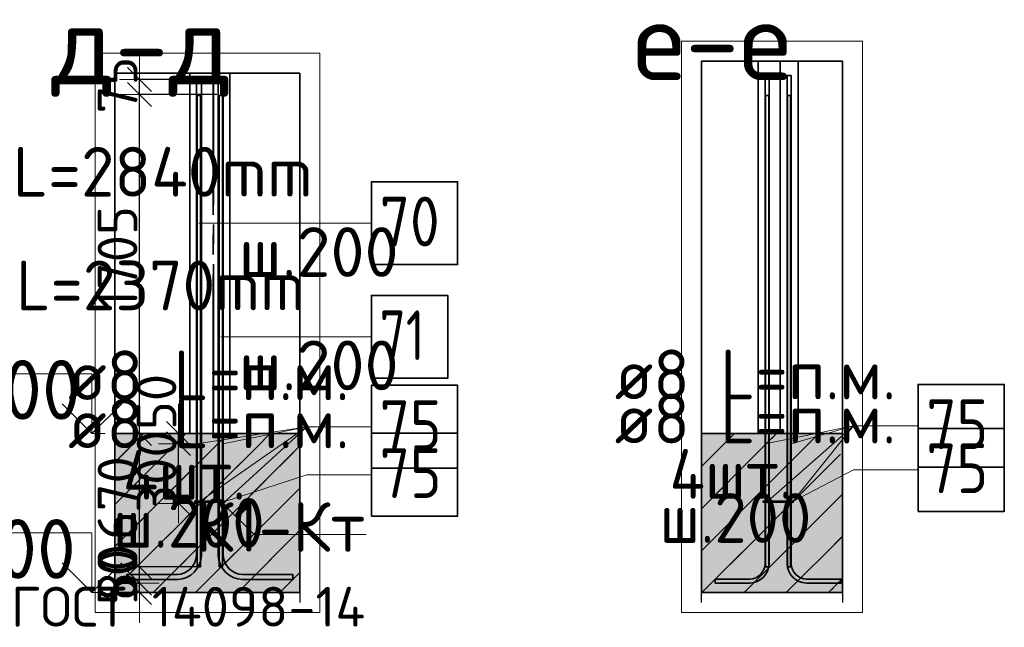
# Model space of a CAD drawing. Header units: millimetres. Extents: x 76517 to 124426, y -73423 to -21861.
# Tile 68 of 114: x 119477 to 124426, y -46126 to -43070. Entities that reach past the tile are written whole.
import ezdxf

# ---------------------------------------------------------------- set-up
doc = ezdxf.new("R2010")
doc.units = ezdxf.units.MM
doc.header["$PDMODE"] = 65
doc.linetypes.add('______11', pattern=[500, 400, -50, 0, -50])
doc.linetypes.add('______5', pattern=[1100, 800, -100, 100, -100])
for name, color, linetype, lineweight in [('Standard', 7, 'Continuous', 25), ('Арм.стержн. Выпуски', 180, 'Continuous', 35), ('Арматурный каркас 01', 4, 'Continuous', 35), ('Высотная отметки_ общее', 7, 'Continuous', 13), ('Колонна (1)', 7, 'Continuous', 35), ('Размерная линия_ общее_1', 7, 'Continuous', 13), ('Фундамент_ общее', 7, 'Continuous', 35)]:
    doc.layers.add(name, color=color, linetype=linetype, lineweight=lineweight)
doc.styles.add('ISOCPEUR', font='ISOCPEUR')
doc.dimstyles.new('DIMSTYLE_10', dxfattribs={"dimtxt": 200, "dimasz": 200, "dimexe": 0, "dimexo": 0, "dimgap": 100, "dimtad": 2, "dimdec": 0, "dimrnd": 5, "dimzin": 12, "dimdsep": 46, "dimtxsty": 'ISOCPEUR', "dimblk1": 'ALL_ML_STRICH', "dimblk2": 'ALL_ML_STRICH', "dimsah": 1, "dimcen": 0, "dimclrd": 7, "dimclre": 256, "dimclrt": 7, "dimadec": 0, "dimazin": 0, "dimtfac": 1, "dimtdec": 0, "dimtix": 1, "dimtmove": 2, "dimatfit": 3, "dimfxl": 0, "dimtvp": 1.2, "dimtzin": 0, "dimlwd": 0, "dimlwe": -3, "dimarcsym": 0})
doc.dimstyles.new('DIMSTYLE_16', dxfattribs={"dimtxt": 200, "dimasz": 200, "dimexe": 0, "dimexo": 0, "dimgap": 100, "dimtad": 2, "dimdec": 0, "dimrnd": 5, "dimzin": 12, "dimdsep": 46, "dimtxsty": 'ISOCPEUR', "dimblk1": 'ALL_ML_STRICH', "dimblk2": 'ALL_ML_STRICH', "dimsah": 1, "dimcen": 0, "dimclrd": 7, "dimclre": 256, "dimclrt": 7, "dimadec": 0, "dimazin": 0, "dimtfac": 1, "dimtdec": 0, "dimtix": 1, "dimtmove": 2, "dimatfit": 3, "dimfxl": 0, "dimtzin": 0, "dimlwd": 0, "dimlwe": -3, "dimarcsym": 0})
pattern_1 = [(45, (0, 0), (-212.13203, 212.13203), [400, -50, 0, -50]), (45, (-106.07, 106.07), (-212.13203, 212.13203), [800, -100, 100, -100])]
pattern_2 = [(90, (0, 0), (-300, 2e-14), [400, -50, 0, -50]), (90, (-150, 2e-14), (-300, 2e-14), [800, -100, 100, -100])]

# ---------------------------------------------------------------- blocks, each defined once
blk = doc.blocks.new('COMPLEX_ELEVATIONDIM_3')
at = {"layer": 'Высотная отметки_ общее', "color": 7, "linetype": 'Continuous', "lineweight": 13, "transparency": 33554687}
for p, q in [((119839.5, -44851.2), (118639.5, -44851.2)), ((119839.5, -45151.2), (119839.5, -44851.2)), ((119839.5, -45151.2), (119689.5, -45001.2)), ((119839.5, -45151.2), (119989.5, -45001.2)), ((119839.5, -45151.2), (119839.5, -45151.2)), ((119839.5, -45151.2), (119839.5, -45151.2)), ((119839.5, -45151.2), (119905.6, -45151.2)), ((119839.5, -45151.2), (119839.5, -45151.2)), ((119839.5, -45151.2), (119839.5, -45151.2)), ((119839.5, -45651.2), (118639.5, -45651.2)), ((119839.5, -45951.2), (119839.5, -45651.2)), ((119839.5, -45951.2), (119689.5, -45801.2)), ((119839.5, -45951.2), (119989.5, -45801.2)), ((119839.5, -45951.2), (119839.5, -45951.2)), ((119839.5, -45951.2), (119839.5, -45951.2)), ((119839.5, -45951.2), (119905.6, -45951.2)), ((119839.5, -45951.2), (119839.5, -45951.2)), ((119839.5, -45951.2), (119839.5, -45951.2))]:
    blk.add_line(p, q, dxfattribs=at)
at = {"layer": 'Высотная отметки_ общее', "color": 7, "linetype": 'Continuous', "lineweight": 13, "transparency": 33554687, "char_height": 300, "attachment_point": 7, "style": 'ISOCPEUR'}
for s, insert, width in [('\\W0.95;-3.800', (118699.5, -45081.2), 1281.435), ('\\W0.95;-4.600', (118669.5, -45881.2), 1311.684)]:
    blk.add_mtext(s, dxfattribs=dict(at, insert=insert, width=width))
blk = doc.blocks.new('ALL_ML_STRICH')
at = {"color": 0, "linetype": 'ByBlock', "lineweight": -2}
for p, q in [((0, -0.5), (0, 0.5)), ((-0.3, -0.3), (0.3, 0.3)), ((-1, 0), (0.5, 0))]:
    blk.add_line(p, q, dxfattribs=at)
blk = doc.blocks.new('*D245')
at = {"layer": 'DEFPOINTS', "color": 7, "linetype": 'Continuous', "lineweight": 13, "transparency": 33554687}
for p in [(120353.3, -45202.2), (120275, -45502.2), (120349.3, -45502.2)]:
    blk.add_point(p, dxfattribs=at)
at = {"layer": 'Размерная линия_ общее_1', "color": 253, "linetype": 'Continuous', "lineweight": -2, "true_color": 0xa0a0a0, "transparency": 33554687}
for p, q in [((120333.3, -45202.2), (120275, -45202.2)), ((120329.3, -45502.2), (120275, -45502.2))]:
    blk.add_line(p, q, dxfattribs=at)
at = {"layer": 'Размерная линия_ общее_1', "color": 7, "linetype": 'Continuous', "lineweight": -2, "transparency": 33554687}
blk.add_line((120275, -45502.2), (120275, -45202.2), dxfattribs=at)
at = {"layer": 'Размерная линия_ общее_1', "color": 7, "linetype": 'Continuous', "lineweight": 13, "transparency": 33554687, "xscale": 200, "yscale": 200, "zscale": 200}
for p, rotation in [((120275, -45202.2), 90), ((120275, -45502.2), 270)]:
    blk.add_blockref('ALL_ML_STRICH', p, dxfattribs=dict(at, rotation=rotation))
at = {"layer": 'Размерная линия_ общее_1', "color": 7, "linetype": 'Continuous', "lineweight": 13, "transparency": 33554687, "insert": (120165, -45342.2), "char_height": 200, "width": 600, "attachment_point": 5, "rotation": 90, "style": 'ISOCPEUR'}
blk.add_mtext('\\A1;{300}', dxfattribs=at)
blk = doc.blocks.new('*D246')
at = {"layer": 'DEFPOINTS', "color": 7, "linetype": 'Continuous', "lineweight": 13, "transparency": 33554687}
for p in [(120291.4, -45151.2), (120275, -45202.2), (120353.3, -45202.2)]:
    blk.add_point(p, dxfattribs=at)
at = {"layer": 'Размерная линия_ общее_1', "color": 253, "linetype": 'Continuous', "lineweight": -2, "true_color": 0xa0a0a0, "transparency": 33554687}
for p, q in [((120275, -45151.2), (120275, -45151.2)), ((120333.3, -45202.2), (120275, -45202.2))]:
    blk.add_line(p, q, dxfattribs=at)
at = {"layer": 'Размерная линия_ общее_1', "color": 7, "linetype": 'Continuous', "lineweight": -2, "transparency": 33554687}
blk.add_line((120275, -45202.2), (120275, -45151.2), dxfattribs=at)
at = {"layer": 'Размерная линия_ общее_1', "color": 7, "linetype": 'Continuous', "lineweight": 13, "transparency": 33554687, "xscale": 200, "yscale": 200, "zscale": 200}
for p, rotation in [((120275, -45202.2), 270), ((120275, -45151.2), 90)]:
    blk.add_blockref('ALL_ML_STRICH', p, dxfattribs=dict(at, rotation=rotation))
at = {"layer": 'Размерная линия_ общее_1', "color": 7, "linetype": 'Continuous', "lineweight": 13, "transparency": 33554687, "insert": (120164.3, -44992.6), "char_height": 200, "width": 400, "attachment_point": 5, "rotation": 90, "style": 'ISOCPEUR'}
blk.add_mtext('\\A1;{50}', dxfattribs=at)
blk = doc.blocks.new('*D247')
at = {"layer": 'DEFPOINTS', "color": 7, "linetype": 'Continuous', "lineweight": 13, "transparency": 33554687}
for p in [(120024.8, -45903.2), (120078.5, -45951.2), (120103.1, -45951.2)]:
    blk.add_point(p, dxfattribs=at)
at = {"layer": 'Размерная линия_ общее_1', "color": 253, "linetype": 'Continuous', "lineweight": -2, "true_color": 0xa0a0a0, "transparency": 33554687}
for p, q in [((120044.8, -45903.2), (120078.5, -45903.2)), ((120083.1, -45951.2), (120078.5, -45951.2))]:
    blk.add_line(p, q, dxfattribs=at)
at = {"layer": 'Размерная линия_ общее_1', "color": 7, "linetype": 'Continuous', "lineweight": -2, "transparency": 33554687}
blk.add_line((120078.5, -45951.2), (120078.5, -45903.2), dxfattribs=at)
at = {"layer": 'Размерная линия_ общее_1', "color": 7, "linetype": 'Continuous', "lineweight": 13, "transparency": 33554687, "xscale": 200, "yscale": 200, "zscale": 200}
for p, rotation in [((120078.5, -45951.2), 270), ((120078.5, -45903.2), 90)]:
    blk.add_blockref('ALL_ML_STRICH', p, dxfattribs=dict(at, rotation=rotation))
at = {"layer": 'Размерная линия_ общее_1', "color": 7, "linetype": 'Continuous', "lineweight": 13, "transparency": 33554687, "insert": (119968.2, -45872.7), "char_height": 200, "width": 400, "attachment_point": 5, "rotation": 90, "style": 'ISOCPEUR'}
blk.add_mtext('\\A1;{50}', dxfattribs=at)
blk = doc.blocks.new('*D248')
at = {"layer": 'DEFPOINTS', "color": 7, "linetype": 'Continuous', "lineweight": 13, "transparency": 33554687}
for p in [(120385.6, -45821.2), (120024.8, -45903.2), (120078.5, -45903.2)]:
    blk.add_point(p, dxfattribs=at)
at = {"layer": 'Размерная линия_ общее_1', "color": 253, "linetype": 'Continuous', "lineweight": -2, "true_color": 0xa0a0a0, "transparency": 33554687}
for p, q in [((120365.6, -45821.2), (120078.5, -45821.2)), ((120044.8, -45903.2), (120078.5, -45903.2))]:
    blk.add_line(p, q, dxfattribs=at)
at = {"layer": 'Размерная линия_ общее_1', "color": 7, "linetype": 'Continuous', "lineweight": -2, "transparency": 33554687}
blk.add_line((120078.5, -45903.2), (120078.5, -45821.2), dxfattribs=at)
at = {"layer": 'Размерная линия_ общее_1', "color": 7, "linetype": 'Continuous', "lineweight": 13, "transparency": 33554687, "xscale": 200, "yscale": 200, "zscale": 200}
for p, rotation in [((120078.5, -45903.2), 270), ((120078.5, -45821.2), 90)]:
    blk.add_blockref('ALL_ML_STRICH', p, dxfattribs=dict(at, rotation=rotation))
at = {"layer": 'Размерная линия_ общее_1', "color": 7, "linetype": 'Continuous', "lineweight": 13, "transparency": 33554687, "insert": (119968.5, -45852.2), "char_height": 200, "width": 400, "attachment_point": 5, "rotation": 90, "style": 'ISOCPEUR'}
blk.add_mtext('\\A1;{80}', dxfattribs=at)
blk = doc.blocks.new('*D249')
at = {"layer": 'DEFPOINTS', "color": 7, "linetype": 'Continuous', "lineweight": 13, "transparency": 33554687}
for p in [(120107.1, -45151.2), (120078.5, -45821.2), (120385.6, -45821.2)]:
    blk.add_point(p, dxfattribs=at)
at = {"layer": 'Размерная линия_ общее_1', "color": 253, "linetype": 'Continuous', "lineweight": -2, "true_color": 0xa0a0a0, "transparency": 33554687}
for p, q in [((120087.1, -45151.2), (120078.5, -45151.2)), ((120365.6, -45821.2), (120078.5, -45821.2))]:
    blk.add_line(p, q, dxfattribs=at)
at = {"layer": 'Размерная линия_ общее_1', "color": 7, "linetype": 'Continuous', "lineweight": -2, "transparency": 33554687}
blk.add_line((120078.5, -45821.2), (120078.5, -45151.2), dxfattribs=at)
at = {"layer": 'Размерная линия_ общее_1', "color": 7, "linetype": 'Continuous', "lineweight": 13, "transparency": 33554687, "xscale": 200, "yscale": 200, "zscale": 200}
for p, rotation in [((120078.5, -45151.2), 90), ((120078.5, -45821.2), 270)]:
    blk.add_blockref('ALL_ML_STRICH', p, dxfattribs=dict(at, rotation=rotation))
at = {"layer": 'Размерная линия_ общее_1', "color": 7, "linetype": 'Continuous', "lineweight": 13, "transparency": 33554687, "insert": (119968.5, -45476.2), "char_height": 200, "width": 600, "attachment_point": 5, "rotation": 90, "style": 'ISOCPEUR'}
blk.add_mtext('\\A1;{670}', dxfattribs=at)
blk = doc.blocks.new('*D250')
at = {"layer": 'DEFPOINTS', "color": 7, "linetype": 'Continuous', "lineweight": 13, "transparency": 33554687}
for p in [(120487.6, -43446.6), (120078.5, -45151.2), (120107.1, -45151.2)]:
    blk.add_point(p, dxfattribs=at)
at = {"layer": 'Размерная линия_ общее_1', "color": 253, "linetype": 'Continuous', "lineweight": -2, "true_color": 0xa0a0a0, "transparency": 33554687}
for p, q in [((120467.6, -43446.6), (120078.5, -43446.6)), ((120087.1, -45151.2), (120078.5, -45151.2))]:
    blk.add_line(p, q, dxfattribs=at)
at = {"layer": 'Размерная линия_ общее_1', "color": 7, "linetype": 'Continuous', "lineweight": -2, "transparency": 33554687}
blk.add_line((120078.5, -45151.2), (120078.5, -43446.6), dxfattribs=at)
at = {"layer": 'Размерная линия_ общее_1', "color": 7, "linetype": 'Continuous', "lineweight": 13, "transparency": 33554687, "xscale": 200, "yscale": 200, "zscale": 200}
for p, rotation in [((120078.5, -43446.6), 90), ((120078.5, -45151.2), 270)]:
    blk.add_blockref('ALL_ML_STRICH', p, dxfattribs=dict(at, rotation=rotation))
at = {"layer": 'Размерная линия_ общее_1', "color": 7, "linetype": 'Continuous', "lineweight": 13, "transparency": 33554687, "insert": (119968.5, -44268.9), "char_height": 200, "width": 800, "attachment_point": 5, "rotation": 90, "style": 'ISOCPEUR'}
blk.add_mtext('\\A1;{1705}', dxfattribs=at)
blk = doc.blocks.new('*D251')
at = {"layer": 'DEFPOINTS', "color": 7, "linetype": 'Continuous', "lineweight": 13, "transparency": 33554687}
for p in [(120365.1, -43371.2), (120078.5, -43446.6), (120487.6, -43446.6)]:
    blk.add_point(p, dxfattribs=at)
at = {"layer": 'Размерная линия_ общее_1', "color": 253, "linetype": 'Continuous', "lineweight": -2, "true_color": 0xa0a0a0, "transparency": 33554687}
for p, q in [((120345.1, -43371.2), (120078.5, -43371.2)), ((120467.6, -43446.6), (120078.5, -43446.6))]:
    blk.add_line(p, q, dxfattribs=at)
at = {"layer": 'Размерная линия_ общее_1', "color": 7, "linetype": 'Continuous', "lineweight": -2, "transparency": 33554687}
blk.add_line((120078.5, -43446.6), (120078.5, -43371.2), dxfattribs=at)
at = {"layer": 'Размерная линия_ общее_1', "color": 7, "linetype": 'Continuous', "lineweight": 13, "transparency": 33554687, "xscale": 200, "yscale": 200, "zscale": 200}
for p, rotation in [((120078.5, -43446.6), 270), ((120078.5, -43371.2), 90)]:
    blk.add_blockref('ALL_ML_STRICH', p, dxfattribs=dict(at, rotation=rotation))
at = {"layer": 'Размерная линия_ общее_1', "color": 7, "linetype": 'Continuous', "lineweight": 13, "transparency": 33554687, "insert": (119968.5, -43398.9), "char_height": 200, "width": 400, "attachment_point": 5, "rotation": 90, "style": 'ISOCPEUR'}
blk.add_mtext('\\A1;{75}', dxfattribs=at)

msp = doc.modelspace()

# ---------------------------------------------------------------- hatches: boundary and pattern name
at = {"layer": 'Standard', "linetype": 'Continuous', "lineweight": 35, "transparency": 33554687}
h = msp.add_hatch(dxfattribs=at)
h.set_pattern_fill('__________541', scale=100, style=0, pattern_type=2)
h.set_pattern_definition(pattern_2)
h.paths.add_polyline_path([(123189.1, -45151.2), (123389.1, -45151.2), (123389.1, -43278.6), (123189.1, -43278.6)], flags=0)
h = msp.add_hatch(dxfattribs=at)
h.set_pattern_fill('__________541', scale=100, style=0, pattern_type=2)
h.set_pattern_definition(pattern_2)
h.paths.add_polyline_path([(120332.6, -45151.2), (120532.6, -45151.2), (120532.6, -43338.6), (120332.6, -43338.6)], flags=0)
at = {"layer": 'Standard', "linetype": 'Continuous', "lineweight": 13, "transparency": 33554687}
h = msp.add_hatch(dxfattribs=at)
h.set_pattern_fill('__________539', scale=100, style=0, pattern_type=2)
h.set_pattern_definition(pattern_1)
h.paths.add_polyline_path([(119955.7, -45151.2), (119955.7, -45951.2), (120885.7, -45951.2), (120885.7, -45151.2)], flags=0)
for points in [[(119955.7, -45151.2), (119955.7, -45951.2), (120885.7, -45951.2), (120885.7, -45151.2)], [(122903.3, -45151.2), (122903.3, -45951.2), (123613.3, -45951.2), (123613.3, -45151.2)]]:
    msp.add_hatch(color=9, dxfattribs=at).paths.add_polyline_path(points)
h = msp.add_hatch(dxfattribs=at)
h.set_pattern_fill('__________539', scale=100, style=0, pattern_type=2)
h.set_pattern_definition(pattern_1)
h.paths.add_polyline_path([(122903.3, -45151.2), (122903.3, -45951.2), (123613.3, -45951.2), (123613.3, -45151.2)], flags=0)
at = {"layer": 'Арматурный каркас 01', "linetype": 'Continuous', "lineweight": 50, "transparency": 33554687}
for points in [[(120371.6, -45202.2), (120371.3, -45200.7), (120370.5, -45199.4), (120369.2, -45198.5), (120367.6, -45198.2), (120366.1, -45198.5), (120364.8, -45199.4), (120363.9, -45200.7), (120363.6, -45202.2), (120363.9, -45203.7), (120364.8, -45205), (120366.1, -45205.9), (120367.6, -45206.2), (120369.2, -45205.9), (120370.5, -45205), (120371.3, -45203.7)], [(120501.6, -45202.2), (120501.3, -45200.7), (120500.5, -45199.4), (120499.2, -45198.5), (120497.6, -45198.2), (120496.1, -45198.5), (120494.8, -45199.4), (120493.9, -45200.7), (120493.6, -45202.2), (120493.9, -45203.7), (120494.8, -45205), (120496.1, -45205.9), (120497.6, -45206.2), (120499.2, -45205.9), (120500.5, -45205), (120501.3, -45203.7)], [(123228.1, -45202.2), (123227.8, -45200.7), (123226.9, -45199.4), (123225.6, -45198.5), (123224.1, -45198.2), (123222.5, -45198.5), (123221.2, -45199.4), (123220.4, -45200.7), (123220.1, -45202.2), (123220.4, -45203.7), (123221.2, -45205), (123222.5, -45205.9), (123224.1, -45206.2), (123225.6, -45205.9), (123226.9, -45205), (123227.8, -45203.7)], [(123358.1, -45202.2), (123357.8, -45200.7), (123356.9, -45199.4), (123355.6, -45198.5), (123354.1, -45198.2), (123352.5, -45198.5), (123351.2, -45199.4), (123350.4, -45200.7), (123350.1, -45202.2), (123350.4, -45203.7), (123351.2, -45205), (123352.5, -45205.9), (123354.1, -45206.2), (123355.6, -45205.9), (123356.9, -45205), (123357.8, -45203.7)], [(120371.6, -45502.2), (120371.3, -45500.7), (120370.5, -45499.4), (120369.2, -45498.5), (120367.6, -45498.2), (120366.1, -45498.5), (120364.8, -45499.4), (120363.9, -45500.7), (120363.6, -45502.2), (120363.9, -45503.7), (120364.8, -45505), (120366.1, -45505.9), (120367.6, -45506.2), (120369.2, -45505.9), (120370.5, -45505), (120371.3, -45503.7)], [(120501.6, -45502.2), (120501.3, -45500.7), (120500.5, -45499.4), (120499.2, -45498.5), (120497.6, -45498.2), (120496.1, -45498.5), (120494.8, -45499.4), (120493.9, -45500.7), (120493.6, -45502.2), (120493.9, -45503.7), (120494.8, -45505), (120496.1, -45505.9), (120497.6, -45506.2), (120499.2, -45505.9), (120500.5, -45505), (120501.3, -45503.7)], [(123228.1, -45502.2), (123227.8, -45500.7), (123226.9, -45499.4), (123225.6, -45498.5), (123224.1, -45498.2), (123222.5, -45498.5), (123221.2, -45499.4), (123220.4, -45500.7), (123220.1, -45502.2), (123220.4, -45503.7), (123221.2, -45505), (123222.5, -45505.9), (123224.1, -45506.2), (123225.6, -45505.9), (123226.9, -45505), (123227.8, -45503.7)], [(123358.1, -45502.2), (123357.8, -45500.7), (123356.9, -45499.4), (123355.6, -45498.5), (123354.1, -45498.2), (123352.5, -45498.5), (123351.2, -45499.4), (123350.4, -45500.7), (123350.1, -45502.2), (123350.4, -45503.7), (123351.2, -45505), (123352.5, -45505.9), (123354.1, -45506.2), (123355.6, -45505.9), (123356.9, -45505), (123357.8, -45503.7)]]:
    msp.add_hatch(color=40, dxfattribs=at).paths.add_polyline_path(points)

# ---------------------------------------------------------------- linework, layer by layer
at = {"layer": 'Standard', "color": 52, "linetype": 'Continuous', "lineweight": 13, "transparency": 33554687}
for p, q in [((122903.3, -45951.2), (122903.3, -43278.6)), ((122903.3, -43278.6), (123613.3, -43278.6)), ((122903.3, -43278.6), (122903.3, -45951.2)), ((123613.3, -43278.6), (122903.3, -43278.6)), ((123613.3, -43278.6), (123613.3, -45951.2)), ((123613.3, -45951.2), (123613.3, -43278.6)), ((119955.7, -45951.2), (119955.7, -43338.6)), ((119955.7, -43338.6), (120885.7, -43338.6)), ((119955.7, -43338.6), (119955.7, -45951.2)), ((120885.7, -43338.6), (119955.7, -43338.6)), ((120885.7, -43338.6), (120885.7, -45951.2)), ((120885.7, -45951.2), (120885.7, -43338.6)), ((120885.7, -45951.2), (119955.7, -45951.2)), ((119955.7, -45951.2), (120885.7, -45951.2)), ((123613.3, -45951.2), (122903.3, -45951.2)), ((122903.3, -45951.2), (123613.3, -45951.2))]:
    msp.add_line(p, q, dxfattribs=at)
at = {"layer": 'Standard', "color": 52, "linetype": 'Continuous', "lineweight": 35, "transparency": 33554687}
for p, q in [((122903.3, -45951.2), (122903.3, -43278.6)), ((122903.3, -43278.6), (123613.3, -43278.6)), ((122903.3, -43278.6), (122903.3, -45951.2)), ((123613.3, -43278.6), (122903.3, -43278.6)), ((123613.3, -43278.6), (123613.3, -45951.2)), ((123613.3, -45951.2), (123613.3, -43278.6)), ((119955.7, -45951.2), (119955.7, -43338.6)), ((119955.7, -43338.6), (120885.7, -43338.6)), ((119955.7, -43338.6), (119955.7, -45951.2)), ((120885.7, -43338.6), (119955.7, -43338.6)), ((120885.7, -43338.6), (120885.7, -45951.2)), ((120885.7, -45951.2), (120885.7, -43338.6)), ((120885.7, -45951.2), (119955.7, -45951.2)), ((119955.7, -45951.2), (120885.7, -45951.2)), ((123613.3, -45951.2), (122903.3, -45951.2)), ((122903.3, -45951.2), (123613.3, -45951.2))]:
    msp.add_line(p, q, dxfattribs=at)
at = {"layer": 'Standard', "color": 7, "linetype": 'Continuous', "lineweight": 25, "transparency": 33554687}
for p, q in [((123139.1, -43278.6), (123439.1, -43278.6)), ((123139.1, -43278.6), (123439.1, -43278.6)), ((120282.6, -43338.6), (120582.6, -43338.6)), ((120282.6, -43338.6), (120582.6, -43338.6)), ((119955.7, -46001.2), (119955.7, -45101.2)), ((119955.7, -46001.2), (119955.7, -45101.2)), ((120885.7, -45101.2), (120885.7, -46001.2)), ((120885.7, -45101.2), (120885.7, -46001.2)), ((122903.3, -46001.2), (122903.3, -45101.2)), ((122903.3, -46001.2), (122903.3, -45101.2)), ((123613.3, -45101.2), (123613.3, -46001.2)), ((123613.3, -45101.2), (123613.3, -46001.2))]:
    msp.add_line(p, q, dxfattribs=at)
at = {"layer": 'Standard', "color": 7, "linetype": 'Continuous', "lineweight": 35, "transparency": 33554687}
for p, q in [((123189.1, -43278.6), (123189.1, -45151.2)), ((123189.1, -43278.6), (123189.1, -45151.2)), ((123389.1, -45151.2), (123389.1, -43278.6)), ((123389.1, -45151.2), (123389.1, -43278.6)), ((120332.6, -43338.6), (120332.6, -45151.2)), ((120332.6, -43338.6), (120332.6, -45151.2)), ((120532.6, -45151.2), (120532.6, -43338.6)), ((120532.6, -45151.2), (120532.6, -43338.6)), ((120332.6, -45151.2), (119955.7, -45151.2)), ((120332.6, -45151.2), (119955.7, -45151.2)), ((120885.7, -45151.2), (120532.6, -45151.2)), ((120885.7, -45151.2), (120532.6, -45151.2)), ((123189.1, -45151.2), (122903.3, -45151.2)), ((123189.1, -45151.2), (122903.3, -45151.2)), ((123613.3, -45151.2), (123389.1, -45151.2)), ((123613.3, -45151.2), (123389.1, -45151.2)), ((119955.7, -45951.2), (120885.7, -45951.2)), ((119955.7, -45951.2), (120885.7, -45951.2)), ((122903.3, -45951.2), (123613.3, -45951.2)), ((122903.3, -45951.2), (123613.3, -45951.2))]:
    msp.add_line(p, q, dxfattribs=at)
at = {"layer": 'Standard', "color": 253, "linetype": '______11', "lineweight": 35, "true_color": 0xababab, "transparency": 33554687}
msp.add_line((123300, -45151.2), (123300, -43278.6), dxfattribs=at)
at = {"layer": 'Standard', "color": 253, "linetype": '______5', "lineweight": 35, "true_color": 0xababab, "transparency": 33554687}
msp.add_line((120450, -45151.2), (120450, -43338.6), dxfattribs=at)
at = {"layer": 'Standard', "color": 253, "linetype": '______11', "lineweight": 13, "true_color": 0xababab, "transparency": 33554687}
for p, q in [((119955.7, -45507.3), (120311.8, -45151.2)), ((119955.7, -45931.6), (120736, -45151.2)), ((122903.3, -45529.5), (123281.6, -45151.2)), ((122905.9, -45951.2), (123613.3, -45243.8)), ((120360.3, -45951.2), (120885.7, -45425.8)), ((123330.1, -45951.2), (123613.3, -45668.1)), ((120784.6, -45951.2), (120885.7, -45850.1))]:
    msp.add_line(p, q, dxfattribs=at)
at = {"layer": 'Standard', "color": 253, "linetype": '______5', "lineweight": 13, "true_color": 0xababab, "transparency": 33554687}
for p, q in [((119955.7, -45295.2), (120099.6, -45151.2)), ((119955.7, -45719.4), (120523.9, -45151.2)), ((122903.3, -45741.7), (123493.8, -45151.2)), ((122903.3, -45317.4), (123069.5, -45151.2)), ((120148.2, -45951.2), (120885.7, -45213.7)), ((123118, -45951.2), (123613.3, -45455.9)), ((120572.4, -45951.2), (120885.7, -45637.9)), ((123542.3, -45951.2), (123613.3, -45880.2))]:
    msp.add_line(p, q, dxfattribs=at)
at = {"layer": 'Standard', "color": 7, "linetype": 'Continuous', "lineweight": 13, "transparency": 33554687}
for points in [[(122803.3, -46051.2), (123713.3, -46051.2), (123713.3, -43178.6), (122803.3, -43178.6), (122803.3, -46051.2)], [(119855.7, -46051.2), (120985.7, -46051.2), (120985.7, -43238.6), (119855.7, -43238.6), (119855.7, -46051.2)], [(120497.6, -45502.2), (120655.7, -45659), (121217.6, -45659)]]:
    msp.add_lwpolyline(points, dxfattribs=at)
at = {"layer": 'Арм.стержн. Выпуски', "color": 7, "linetype": 'Continuous', "lineweight": 13, "transparency": 33554687}
for p, q in [((120724.9, -44093.5), (120377.6, -44093.5)), ((120724.9, -44093.5), (121244.9, -44093.5)), ((120739.9, -44665.2), (120487.6, -44665.2)), ((120739.9, -44665.2), (121244.9, -44665.2))]:
    msp.add_line(p, q, dxfattribs=at)
at = {"layer": 'Арм.стержн. Выпуски', "color": 240, "linetype": 'Continuous', "lineweight": 35, "transparency": 33554687}
for points in [[(122972.1, -45883.2), (123147.3, -45883.2), (123161.6, -45881.2), (123176.3, -45876.4), (123189.7, -45868.9), (123200.6, -45859.8), (123209.7, -45848.8), (123217.2, -45835.4), (123222.1, -45820.8), (123224.1, -45806.4), (123224.1, -43351.2), (123244.1, -43351.2), (123244.1, -45807.8), (123241.6, -45825.3), (123235.6, -45843.5), (123226.3, -45860.2), (123214.8, -45874), (123201.1, -45885.4), (123184.4, -45894.8), (123166.2, -45900.8), (123148.7, -45903.2), (122972.1, -45903.2), (122972.1, -45883.2)], [(123606.1, -45903.2), (123429.4, -45903.2), (123411.9, -45900.8), (123393.8, -45894.8), (123377.1, -45885.4), (123363.3, -45874), (123351.8, -45860.2), (123342.5, -45843.5), (123336.5, -45825.3), (123334.1, -45807.8), (123334.1, -43351.2), (123354.1, -43351.2), (123354.1, -45806.4), (123356.1, -45820.8), (123360.9, -45835.4), (123368.4, -45848.8), (123377.5, -45859.8), (123388.5, -45868.9), (123401.9, -45876.4), (123416.5, -45881.2), (123430.8, -45883.2), (123606.1, -45883.2), (123606.1, -45903.2)]]:
    msp.add_lwpolyline(points, dxfattribs=at)
at = {"layer": 'Арм.стержн. Выпуски', "color": 40, "linetype": 'Continuous', "lineweight": 35, "transparency": 33554687}
for points in [[(120390.1, -43371.2), (120390.1, -45766), (120387.1, -45787.9), (120379.6, -45810.6), (120367.9, -45831.5), (120353.6, -45848.6), (120336.4, -45863), (120315.5, -45874.7), (120292.8, -45882.2), (120270.9, -45885.2), (120015.1, -45885.2), (120015.1, -45860.2), (120269.2, -45860.2), (120287.1, -45857.7), (120305.4, -45851.7), (120322.1, -45842.3), (120335.8, -45830.9), (120347.2, -45817.2), (120356.6, -45800.5), (120362.6, -45782.2), (120365.1, -45764.3), (120365.1, -43371.2), (120390.1, -43371.2)], [(120500.1, -43371.2), (120500.1, -45764.3), (120502.6, -45782.2), (120508.7, -45800.5), (120518, -45817.2), (120529.5, -45830.9), (120543.1, -45842.3), (120559.9, -45851.7), (120578.2, -45857.7), (120596.1, -45860.2), (120850.1, -45860.2), (120850.1, -45885.2), (120594.4, -45885.2), (120572.5, -45882.2), (120549.8, -45874.7), (120528.9, -45863), (120511.7, -45848.6), (120497.4, -45831.5), (120485.7, -45810.6), (120478.2, -45787.9), (120475.1, -45766), (120475.1, -43371.2), (120500.1, -43371.2)]]:
    msp.add_lwpolyline(points, dxfattribs=at)
at = {"layer": 'Арм.стержн. Выпуски', "color": 41, "linetype": 'Continuous', "lineweight": 35, "transparency": 33554687}
for points in [[(120369.6, -45821.2), (120369.6, -43451.2), (120385.6, -43451.2), (120385.6, -45821.2), (120369.6, -45821.2)], [(120479.6, -45821.2), (120479.6, -43451.2), (120495.6, -43451.2), (120495.6, -45821.2), (120479.6, -45821.2)], [(123226.1, -45821.2), (123226.1, -43451.2), (123242.1, -43451.2), (123242.1, -45821.2), (123226.1, -45821.2)], [(123336.1, -45821.2), (123336.1, -43451.2), (123352.1, -43451.2), (123352.1, -45821.2), (123336.1, -45821.2)]]:
    msp.add_lwpolyline(points, dxfattribs=at)
at = {"layer": 'Арм.стержн. Выпуски', "color": 7, "linetype": 'Continuous', "lineweight": 35, "transparency": 33554687}
for points in [[(121244.9, -44301.8), (121678.2, -44301.8), (121678.2, -43885.2), (121244.9, -43885.2), (121244.9, -44301.8)], [(121244.9, -44873.5), (121628.2, -44873.5), (121628.2, -44456.8), (121244.9, -44456.8), (121244.9, -44873.5)]]:
    msp.add_lwpolyline(points, dxfattribs=at)
at = {"layer": 'Арматурный каркас 01', "color": 7, "linetype": 'Continuous', "lineweight": 13, "transparency": 33554687}
for p, q in [((120919.9, -45116.8), (120367.6, -45202.2)), ((120919.9, -45116.8), (120367.6, -45502.2)), ((120919.9, -45116.8), (120497.6, -45202.2)), ((120919.9, -45116.8), (120497.6, -45502.2)), ((120919.9, -45116.8), (121244.9, -45116.8)), ((123667.8, -45112.5), (123224.1, -45202.2)), ((123667.8, -45112.5), (123224.1, -45502.2)), ((123667.8, -45112.5), (123354.1, -45202.2)), ((123667.8, -45112.5), (123354.1, -45502.2)), ((123667.8, -45112.5), (123992.8, -45112.5)), ((123667.8, -45334.2), (123360.1, -45494.2)), ((123667.8, -45334.2), (123992.8, -45334.2)), ((120919.9, -45358.5), (120503.6, -45494.2)), ((120919.9, -45358.5), (121244.9, -45358.5))]:
    msp.add_line(p, q, dxfattribs=at)
at = {"layer": 'Арматурный каркас 01', "color": 7, "linetype": 'Continuous', "lineweight": 35, "transparency": 33554687}
for points in [[(121244.9, -45325.2), (121678.2, -45325.2), (121678.2, -44908.5), (121244.9, -44908.5), (121244.9, -45325.2)], [(123992.8, -45320.9), (124426.1, -45320.9), (124426.1, -44904.2), (123992.8, -44904.2), (123992.8, -45320.9)], [(123992.8, -45542.5), (124426.1, -45542.5), (124426.1, -45125.9), (123992.8, -45125.9), (123992.8, -45542.5)], [(121244.9, -45566.8), (121678.2, -45566.8), (121678.2, -45150.2), (121244.9, -45150.2), (121244.9, -45566.8)]]:
    msp.add_lwpolyline(points, dxfattribs=at)
at = {"layer": 'Арматурный каркас 01', "color": 40, "linetype": 'Continuous', "lineweight": 25, "transparency": 33554687}
for points in [[(120507.6, -45498.2), (120357.6, -45498.2), (120357.6, -45490.2), (120507.6, -45490.2), (120507.6, -45498.2)], [(123364.1, -45498.2), (123214.1, -45498.2), (123214.1, -45490.2), (123364.1, -45490.2), (123364.1, -45498.2)]]:
    msp.add_lwpolyline(points, dxfattribs=at)
at = {"layer": 'Колонна (1)', "transparency": 33554687}
for p, q in [((120332.6, -45151.2), (120532.6, -45151.2)), ((123189.1, -45151.2), (123389.1, -45151.2))]:
    msp.add_line(p, q, dxfattribs=at)
at = {"layer": 'Колонна (1)', "color": 7, "linetype": 'Continuous', "lineweight": 35, "transparency": 33554687}
for p, q in [((120332.6, -45151.2), (120532.6, -45151.2)), ((123189.1, -45151.2), (123389.1, -45151.2))]:
    msp.add_line(p, q, dxfattribs=at)
at = {"layer": 'Фундамент_ общее', "transparency": 33554687}
for p, q in [((120532.6, -45151.2), (120332.6, -45151.2)), ((123389.1, -45151.2), (123189.1, -45151.2))]:
    msp.add_line(p, q, dxfattribs=at)
at = {"layer": 'Фундамент_ общее', "color": 7, "linetype": 'Continuous', "lineweight": 35, "transparency": 33554687}
for p, q in [((120532.6, -45151.2), (120332.6, -45151.2)), ((123389.1, -45151.2), (123189.1, -45151.2))]:
    msp.add_line(p, q, dxfattribs=at)

# ---------------------------------------------------------------- block references
at = {"layer": 'Высотная отметки_ общее', "color": 7, "linetype": 'Continuous', "lineweight": 13, "transparency": 33554687}
msp.add_blockref('COMPLEX_ELEVATIONDIM_3', (0, 0), dxfattribs=at)

# ---------------------------------------------------------------- texts
at = {"layer": 'Standard', "color": 7, "linetype": 'Continuous', "lineweight": 13, "transparency": 33554687, "style": 'ISOCPEUR'}
for s, insert, char_height, width, attachment_point in [('\\A1;{\\fISOCPEUR|i0|b0;\\H400.000000;\\W1.000000;\\C7;е-е}\\P', (123356, -43174.2), 400, 1022.609, 6), ('\\A1;{\\fISOCPEUR|i0|b0;\\H400.000000;\\W1.000000;\\C7;д-д}\\P', (120543.2, -43226.3), 400, 1022.609, 6), ('\\A1;{\\fISOCPEUR|i0|b0;\\H250.000000;\\W1.000000;\\C7;ш.200}\\P', (120979.7, -44113.4), 250, 942.857, 2), ('\\A1;{\\fISOCPEUR|i0|b0;\\H250.000000;\\W1.000000;\\C7;ш.200}\\P', (120979.7, -44683.4), 250, 942.857, 2)]:
    msp.add_mtext(s, dxfattribs=dict(at, insert=insert, char_height=char_height, width=width, attachment_point=attachment_point))
at = {"layer": 'Standard', "color": 7, "linetype": 'Continuous', "lineweight": 13, "transparency": 33554687, "insert": (121213.7, -45495.3), "char_height": 250, "width": 2191.875, "attachment_point": 3, "line_spacing_factor": 1.024096}
msp.add_mtext('\\A1;{\\fISOCPEUR|i0|b0;\\H250.000000;\\W1.000000;\\C7;К1-Кт}\\P{\\fISOCPEUR|i0|b0;\\H200.000000;\\W1.000000;\\C7;ГОСТ 14098-14}\\P', dxfattribs=at)
at = {"layer": 'Арм.стержн. Выпуски', "color": 7, "linetype": 'Continuous', "lineweight": 25, "transparency": 33554687, "char_height": 250, "attachment_point": 7, "style": 'ISOCPEUR'}
for s, insert, width in [('\\W0.98;ø25 L=2840mm ', (118744.9, -43960.2), 2521.279), ('\\W0.87;70', (121286.5, -44210.2), 459.01), ('\\W0.96;ø16 L=2370mm ', (118819.9, -44531.8), 2443.772), ('\\W0.75;71', (121286.5, -44781.8), 393.567)]:
    msp.add_mtext(s, dxfattribs=dict(at, insert=insert, width=width))
at = {"layer": 'Арматурный каркас 01', "color": 7, "linetype": 'Continuous', "lineweight": 25, "transparency": 33554687, "char_height": 250, "attachment_point": 7, "style": 'ISOCPEUR'}
for s, insert, width in [('\\W0.97;ø8 L=п.м.', (119719.9, -44983.5), 1544.857), ('\\W0.97;ø8 L=п.м.', (122467.8, -44979.2), 1544.857), ('\\W0.97;ø8 L=п.м.', (119719.9, -45225.2), 1544.857), ('\\W0.87;75', (121286.5, -45233.5), 459.01), ('\\W0.97;ø8 L=п.м.', (122467.8, -45200.9), 1544.857), ('\\W0.87;75', (124034.5, -45229.2), 459.01), ('\\W0.95;4шт. ', (119994.9, -45483.5), 992.98), ('\\W0.87;75', (121286.5, -45475.2), 459.01), ('\\W0.95;4шт. ', (122742.8, -45479.2), 992.98), ('\\W0.87;75', (124034.5, -45450.9), 459.01), ('\\W0.95;ш.200 ', (119944.9, -45725.2), 1093.33), ('\\W0.95;ш.200 ', (122692.8, -45700.9), 1093.33)]:
    msp.add_mtext(s, dxfattribs=dict(at, insert=insert, width=width))

# ---------------------------------------------------------------- dimensions: what is measured, and where the dimension line sits
at = {"layer": 'Размерная линия_ общее_1', "color": 7, "linetype": 'Continuous', "lineweight": 13, "transparency": 33554687}
for base, p1, p2, dimstyle, picture, middle in [((120078.5, -43371.2), (120467.6, -43446.6), (120345.1, -43371.2), 'DIMSTYLE_10', '*D251', (119968.5, -43398.9)), ((120078.5, -43446.6), (120087.1, -45151.2), (120467.6, -43446.6), 'DIMSTYLE_16', '*D250', (119968.5, -44268.9)), ((120275, -45151.2), (120333.3, -45202.2), (120275, -45151.2), 'DIMSTYLE_10', '*D246', (120164.3, -44992.6)), ((120078.5, -45151.2), (120365.6, -45821.2), (120087.1, -45151.2), 'DIMSTYLE_16', '*D249', (119968.5, -45476.2)), ((120275, -45202.2), (120329.3, -45502.2), (120333.3, -45202.2), 'DIMSTYLE_10', '*D245', (120165, -45342.2)), ((120078.5, -45903.2), (120083.1, -45951.2), (120044.8, -45903.2), 'DIMSTYLE_10', '*D247', (119968.2, -45872.7)), ((120078.5, -45821.2), (120044.8, -45903.2), (120365.6, -45821.2), 'DIMSTYLE_10', '*D248', (119968.5, -45852.2))]:
    dim = msp.add_linear_dim(base=base, p1=p1, p2=p2, angle=90, dimstyle=dimstyle, override={"dimpost": '<>', "dimclrd": 7, "dimclre": 253, "dimclrt": 7, "dimlwd": 0, "dimlwe": 65533}, dxfattribs=at)
    dim.commit()
    dim.dimension.update_dxf_attribs({"geometry": picture, "text_midpoint": middle, "dimtype": 160})

doc.saveas('drawing.dxf')
